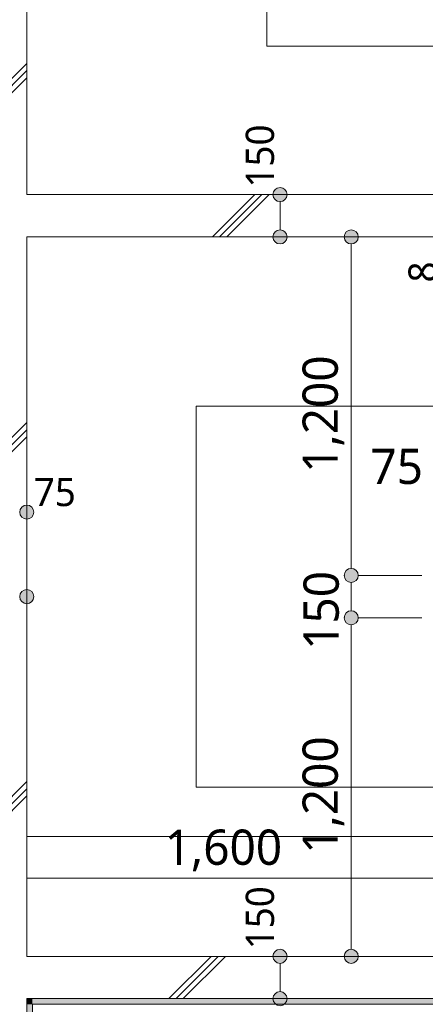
# Model space of a CAD drawing. Header units: millimetres. Extents: x 0 to 841, y 0 to 1188.
# Tile 64 of 98: x 489 to 518, y 990 to 1060. Entities that reach past the tile are written whole.
import ezdxf
from ezdxf.xclip import XClip

# ---------------------------------------------------------------- set-up
doc = ezdxf.new("R2010")
doc.units = ezdxf.units.MM
doc.header["$MEASUREMENT"] = 0
doc.header["$XCLIPFRAME"] = 0
doc.linetypes.add('Wipeout_Contour', pattern=[1000, 0, -1000])
for name, color, linetype in [('EV.★', 7, 'Continuous'), ('壁-躯体', 7, 'Continuous'), ('壁-間仕切り', 7, 'Continuous'), ('寸法', 7, 'Continuous'), ('床', 7, 'Continuous'), ('階段', 7, 'Continuous')]:
    doc.layers.add(name, color=color, linetype=linetype)
for name, color, linetype, lineweight in [('EV.★_ペン_番号__15', 7, 'Continuous', 5), ('壁-躯体_ペン_番号__141', 7, 'Continuous', 15), ('壁-躯体_ペン_番号__27', 7, 'Continuous', 15), ('室名.★_ペン_番号__46', 7, 'Continuous', 13), ('寸法_ペン_番号__45', 7, 'Continuous', 13), ('寸法_ペン_番号__46', 7, 'Continuous', 13), ('階段_ペン_番号__11', 7, 'Continuous', 5)]:
    doc.layers.add(name, color=color, linetype=linetype, lineweight=lineweight)
for name, color, linetype, lineweight, true_color in [('壁-躯体_ペン_番号__161', 251, 'Continuous', 5, 0x6a6a6a), ('壁-躯体_ペン_番号__169', 253, 'Continuous', 5, 0xaaaaaa), ('壁-躯体_ペン_番号__174', 253, 'Continuous', 5, 0xaaaaaa), ('壁-間仕切り_ペン_番号__161', 251, 'Continuous', 5, 0x6a6a6a), ('寸法_ペン_番号__85', 251, 'Continuous', 5, 0x6a6a6a), ('床_ペン_番号__89', 251, 'Continuous', 5, 0x6a6a6a), ('断面図_ペン_番号__85', 251, 'Continuous', 5, 0x6a6a6a), ('階段_ペン_番号__71', 251, 'Continuous', 5, 0x6a6a6a), ('階段_ペン_番号__91', 251, 'Continuous', 5, 0x6a6a6a)]:
    doc.layers.add(name, color=color, linetype=linetype, lineweight=lineweight, true_color=true_color)
doc.styles.add('GENERATED_STYLE_1', font='meiryo.ttc')
doc.styles.add('GENERATED_STYLE_2', font='meiryo.ttc')
pattern_1 = [(45, (488.263, 926.959), (-12.728, 12.728), []), (45, (488.008, 927.213), (-12.728, 12.728), []), (45, (487.753, 927.468), (-12.728, 12.728), [])]

# ---------------------------------------------------------------- blocks, each defined once
blk = doc.blocks.new('*X14')
at = {"layer": '壁-躯体_ペン_番号__174', "linetype": 'Continuous', "lineweight": 5, "true_color": 0xaaaaaa}
blk.add_hatch(color=253, dxfattribs=at).paths.add_polyline_path([(490.163, 990.059), (489.763, 990.426), (489.763, 990.059)])
blk = doc.blocks.new('*X16')
at = {"layer": '壁-躯体_ペン_番号__174', "linetype": 'Continuous', "lineweight": 5, "true_color": 0xaaaaaa}
blk.add_hatch(color=253, dxfattribs=at).paths.add_polyline_path([(490.163, 990.059), (583.763, 990.059), (583.763, 990.459), (490.163, 990.459)])
blk = doc.blocks.new('*X17')
at = {"layer": '壁-躯体_ペン_番号__174', "linetype": 'Continuous', "lineweight": 5, "true_color": 0xaaaaaa}
blk.add_hatch(color=253, dxfattribs=at).paths.add_polyline_path([(489.763, 990.459), (489.763, 990.426), (490.163, 990.059), (490.163, 990.459)])
blk = doc.blocks.new('*X35')
at = {"layer": '壁-躯体_ペン_番号__174', "linetype": 'Continuous', "lineweight": 5, "true_color": 0xaaaaaa}
blk.add_hatch(color=253, dxfattribs=at).paths.add_polyline_path([(489.763, 990.059), (489.763, 937.859), (490.163, 937.859), (490.163, 990.059)])
blk = doc.blocks.new('図面_6_6', base_point=(598.263, 1001.922))
at = {"layer": 'EV.★_ペン_番号__15', "color": 7, "linetype": 'Continuous', "lineweight": 5, "flags": 128}
blk.add_lwpolyline([(545.963, 1057.992), (545.963, 1082.192), (506.783, 1082.192), (506.783, 1057.992)], close=True, dxfattribs=at)
at = {"color": 254, "linetype": 'Wipeout_Contour', "lineweight": 0, "ltscale": 9123.636659}
blk.add_wipeout([(489.763, 1044.459), (489.763, 993.459), (520.263, 993.459), (520.263, 1017.459), (518.763, 1017.459), (518.763, 1020.459), (520.263, 1020.459), (520.263, 1044.459)], dxfattribs=at).dxf.layer = '階段'
at = {"layer": '階段_ペン_番号__11', "color": 7, "linetype": 'Continuous', "lineweight": 5}
for p, q in [((520.263, 1032.459), (501.763, 1032.459)), ((501.763, 1032.459), (501.763, 1005.459)), ((501.763, 1005.459), (520.263, 1005.459))]:
    blk.add_line(p, q, dxfattribs=at)
at = {"layer": '階段_ペン_番号__91', "color": 251, "linetype": 'Continuous', "lineweight": 5, "true_color": 0x6a6a6a}
for p, q in [((520.263, 1044.459), (489.763, 1044.459)), ((489.763, 1044.459), (489.763, 993.459)), ((489.763, 993.459), (520.263, 993.459))]:
    blk.add_line(p, q, dxfattribs=at)
at = {"layer": '階段_ペン_番号__71', "color": 251, "linetype": 'Continuous', "lineweight": 5, "true_color": 0x6a6a6a, "insert": (517.832, 1041.231), "char_height": 2, "attachment_point": 4, "rotation": 90, "style": 'GENERATED_STYLE_2'}
blk.add_mtext('\\A1;{\\pql;\\fMeiryo UI|b0|i0|c128|p0;\\W1.000000;8}', dxfattribs=at)
at = {"color": 254, "linetype": 'Wipeout_Contour', "lineweight": 0, "ltscale": 22881.22973}
blk.add_wipeout([(488.263, 926.959), (582.263, 926.959), (724.263, 926.959), (724.263, 969.859), (709.263, 969.859), (709.263, 976.959), (724.263, 976.959), (724.263, 1021.959), (686.663, 1021.959), (686.663, 1062.859), (655.963, 1062.859), (655.963, 1094.959), (636.763, 1094.959), (636.763, 1078.959), (614.963, 1078.959), (614.963, 1061.059), (582.263, 1061.059), (582.263, 991.959), (488.263, 991.959)], dxfattribs=at).dxf.layer = '床'
at = {"layer": '床_ペン_番号__89', "color": 251, "linetype": 'Continuous', "lineweight": 5, "true_color": 0x6a6a6a, "flags": 128}
blk.add_lwpolyline([(488.263, 926.959), (582.263, 926.959), (724.263, 926.959), (724.263, 969.859), (709.263, 969.859), (709.263, 976.959), (724.263, 976.959), (724.263, 1021.959), (686.663, 1021.959), (686.663, 1062.859), (655.963, 1062.859), (655.963, 1094.959), (636.763, 1094.959), (636.763, 1078.959), (614.963, 1078.959), (614.963, 1061.059), (582.263, 1061.059), (582.263, 991.959), (488.263, 991.959)], close=True, dxfattribs=at)
at = {"layer": '寸法_ペン_番号__46', "color": 7, "linetype": 'Continuous', "lineweight": 13, "insert": (507.314, 1047.959), "char_height": 2, "width": 4.96876, "attachment_point": 7, "rotation": 90, "style": 'GENERATED_STYLE_1'}
blk.add_mtext('\\A1;{\\pql;\\fMeiryo|b0|i0|c128|p0;\\W1.000000;150}', dxfattribs=at)
at = {"color": 254, "linetype": 'Wipeout_Contour', "lineweight": 0, "ltscale": 3314.002425}
blk.add_wipeout([(490.163, 990.059), (489.763, 990.426), (489.763, 990.059)], dxfattribs=at).dxf.layer = '壁-躯体'
at = {"color": 254, "linetype": 'Wipeout_Contour', "lineweight": 0, "ltscale": 9123.636659}
blk.add_wipeout([(489.763, 1044.459), (489.763, 993.459), (520.263, 993.459), (520.263, 1017.459), (518.763, 1017.459), (518.763, 1020.459), (520.263, 1020.459), (520.263, 1044.459)], dxfattribs=at).dxf.layer = '階段'
at = {"layer": '寸法', "linetype": 'Continuous', "lineweight": 0, "true_color": 0x000000}
for points in [[(512.263, 1020.459), (512.301, 1020.267), (512.409, 1020.105), (512.571, 1019.997), (512.763, 1019.959), (512.954, 1019.997), (513.116, 1020.105), (513.225, 1020.267), (513.263, 1020.459), (513.225, 1020.65), (513.116, 1020.812), (512.954, 1020.921), (512.763, 1020.959), (512.571, 1020.921), (512.409, 1020.812), (512.301, 1020.65)], [(512.263, 1017.459), (512.301, 1017.267), (512.409, 1017.105), (512.571, 1016.997), (512.763, 1016.959), (512.954, 1016.997), (513.116, 1017.105), (513.225, 1017.267), (513.263, 1017.459), (513.225, 1017.65), (513.116, 1017.812), (512.954, 1017.921), (512.763, 1017.959), (512.571, 1017.921), (512.409, 1017.812), (512.301, 1017.65)]]:
    blk.add_hatch(color=18, dxfattribs=at).paths.add_polyline_path(points)
at = {"layer": '寸法_ペン_番号__45', "color": 7, "linetype": 'Continuous', "lineweight": 13}
for centre in [(512.763, 1020.459), (512.763, 1017.459)]:
    blk.add_circle(centre, 0.5, dxfattribs=at)
at = {"layer": '寸法_ペン_番号__85', "color": 251, "linetype": 'Continuous', "lineweight": 5, "true_color": 0x6a6a6a}
for p, q in [((512.763, 1043.959), (512.763, 1020.959)), ((512.763, 1019.959), (512.763, 1017.959)), ((513.263, 1020.459), (517.763, 1020.459)), ((513.263, 1017.459), (517.763, 1017.459)), ((512.763, 1016.959), (512.763, 993.959)), ((488.763, 998.994), (519.763, 998.994))]:
    blk.add_line(p, q, dxfattribs=at)
for p in [(512.263, 1020.459), (512.263, 1017.459)]:
    blk.add_point(p, dxfattribs=at)
at = {"layer": '断面図_ペン_番号__85', "color": 251, "linetype": 'Continuous', "lineweight": 5, "true_color": 0x6a6a6a}
blk.add_line((429.763, 1001.959), (585.763, 1001.959), dxfattribs=at)
at = {"layer": '階段_ペン_番号__11', "color": 7, "linetype": 'Continuous', "lineweight": 5}
for p, q in [((520.263, 1032.459), (501.763, 1032.459)), ((501.763, 1032.459), (501.763, 1005.459)), ((501.763, 1005.459), (520.263, 1005.459))]:
    blk.add_line(p, q, dxfattribs=at)
at = {"layer": '階段_ペン_番号__91', "color": 251, "linetype": 'Continuous', "lineweight": 5, "true_color": 0x6a6a6a}
for p, q in [((520.263, 1044.459), (489.763, 1044.459)), ((489.763, 1044.459), (489.763, 993.459)), ((489.763, 993.459), (520.263, 993.459))]:
    blk.add_line(p, q, dxfattribs=at)
at = {"layer": 'EV.★', "color": 7, "linetype": 'Continuous', "lineweight": 5}
blk.add_blockref('*X14', (0, 0), dxfattribs=at)
at = {"layer": '寸法_ペン_番号__46', "color": 7, "linetype": 'Continuous', "lineweight": 13, "attachment_point": 7, "rotation": 90, "style": 'GENERATED_STYLE_1'}
for s, insert, char_height, width in [('\\A1;{\\pql;\\fMeiryo|b0|i0|c128|p0;\\W1.000000;1,200}', (512.263, 1027.736), 2.5, 9.445), ('\\A1;{\\pql;\\fMeiryo|b0|i0|c128|p0;\\W1.000000;150}', (511.913, 1015.191), 2.5, 6.21095), ('\\A1;{\\pql;\\fMeiryo|b0|i0|c128|p0;\\W1.000000;1,200}', (512.263, 1000.736), 2.5, 9.445), ('\\A1;{\\pql;\\fMeiryo|b0|i0|c128|p0;\\W1.000000;150}', (507.314, 993.959), 2, 4.96876)]:
    blk.add_mtext(s, dxfattribs=dict(at, insert=insert, char_height=char_height, width=width))
at = {"layer": '寸法_ペン_番号__46', "color": 7, "linetype": 'Continuous', "lineweight": 13, "attachment_point": 7, "style": 'GENERATED_STYLE_1'}
for s, insert, char_height, width in [('\\A1;{\\pql;\\fMeiryo|b0|i0|c128|p0;\\W1.000000;75}', (514.122, 1026.909), 2.5, 4.14065), ('\\A1;{\\pql;\\fMeiryo|b0|i0|c128|p0;\\W1.000000;75}', (490.263, 1025.348), 2, 3.31252), ('\\A1;{\\pql;\\fMeiryo|b0|i0|c128|p0;\\W1.000000;1,600}', (499.54, 999.494), 2.5, 9.445)]:
    blk.add_mtext(s, dxfattribs=dict(at, insert=insert, char_height=char_height, width=width))
at = {"layer": '階段_ペン_番号__71', "color": 251, "linetype": 'Continuous', "lineweight": 5, "true_color": 0x6a6a6a, "insert": (517.832, 1041.231), "char_height": 2, "attachment_point": 4, "rotation": 90, "style": 'GENERATED_STYLE_2'}
blk.add_mtext('\\A1;{\\pql;\\fMeiryo UI|b0|i0|c128|p0;\\W1.000000;8}', dxfattribs=at)
at = {"color": 254, "linetype": 'Wipeout_Contour', "lineweight": 0, "ltscale": 4670.360375}
blk.add_wipeout([(546.763, 1047.459), (489.763, 1047.459), (489.763, 1044.459), (546.763, 1044.459)], dxfattribs=at).dxf.layer = '壁-躯体'
at = {"color": 254, "linetype": 'Wipeout_Contour', "lineweight": 0, "ltscale": 3314.346345}
blk.add_wipeout([(489.727, 990.459), (486.763, 993.183), (486.763, 990.459)], dxfattribs=at).dxf.layer = '壁-躯体'
at = {"color": 254, "linetype": 'Wipeout_Contour', "lineweight": 0, "ltscale": 4508.862149}
blk.add_wipeout([(490.163, 990.059), (583.763, 990.059), (583.763, 990.459), (490.163, 990.459)], dxfattribs=at).dxf.layer = '壁-躯体'
at = {"layer": '壁-躯体_ペン_番号__169', "linetype": 'Continuous', "lineweight": 5, "true_color": 0xaaaaaa}
h = blk.add_hatch(dxfattribs=at)
h.set_pattern_fill('コンクリート_構造2_0006', color=253, style=0, pattern_type=2)
h.set_pattern_definition(pattern_1)
h.paths.add_polyline_path([(546.763, 1047.459), (489.763, 1047.459), (489.763, 1044.459), (546.763, 1044.459)])
h = blk.add_hatch(dxfattribs=at)
h.set_pattern_fill('コンクリート_構造2_0006', color=253, style=0, pattern_type=2)
h.set_pattern_definition(pattern_1)
h.paths.add_polyline_path([(489.727, 990.459), (486.763, 993.183), (486.763, 990.459)])
at = {"layer": '寸法', "linetype": 'Continuous', "lineweight": 0, "true_color": 0x000000}
for points in [[(507.214, 1047.459), (507.252, 1047.267), (507.361, 1047.105), (507.523, 1046.997), (507.714, 1046.959), (507.906, 1046.997), (508.068, 1047.105), (508.176, 1047.267), (508.214, 1047.459), (508.176, 1047.65), (508.068, 1047.812), (507.906, 1047.921), (507.714, 1047.959), (507.523, 1047.921), (507.361, 1047.812), (507.252, 1047.65)], [(507.214, 1044.459), (507.252, 1044.267), (507.361, 1044.105), (507.523, 1043.997), (507.714, 1043.959), (507.906, 1043.997), (508.068, 1044.105), (508.176, 1044.267), (508.214, 1044.459), (508.176, 1044.65), (508.068, 1044.812), (507.906, 1044.921), (507.714, 1044.959), (507.523, 1044.921), (507.361, 1044.812), (507.252, 1044.65)], [(512.263, 1044.459), (512.301, 1044.267), (512.409, 1044.105), (512.571, 1043.997), (512.763, 1043.959), (512.954, 1043.997), (513.116, 1044.105), (513.225, 1044.267), (513.263, 1044.459), (513.225, 1044.65), (513.116, 1044.812), (512.954, 1044.921), (512.763, 1044.959), (512.571, 1044.921), (512.409, 1044.812), (512.301, 1044.65)]]:
    blk.add_hatch(color=18, dxfattribs=at).paths.add_polyline_path(points)
at = {"layer": '壁-躯体_ペン_番号__27', "color": 7, "linetype": 'Continuous', "lineweight": 15, "flags": 128}
for points in [[(546.763, 1047.459), (489.763, 1047.459)], [(489.763, 1044.459), (546.763, 1044.459)]]:
    blk.add_lwpolyline(points, dxfattribs=at)
at = {"layer": '寸法_ペン_番号__45', "color": 7, "linetype": 'Continuous', "lineweight": 13}
for centre in [(507.714, 1047.459), (507.714, 1044.459), (512.763, 1044.459)]:
    blk.add_circle(centre, 0.5, dxfattribs=at)
at = {"layer": '寸法_ペン_番号__85', "color": 251, "linetype": 'Continuous', "lineweight": 5, "true_color": 0x6a6a6a}
for p, q in [((508.214, 1047.459), (512.714, 1047.459)), ((507.714, 1046.959), (507.714, 1044.959)), ((508.214, 1044.459), (512.714, 1044.459)), ((513.263, 1044.459), (517.763, 1044.459))]:
    blk.add_line(p, q, dxfattribs=at)
for p in [(507.214, 1047.459), (507.214, 1044.459), (512.263, 1044.459)]:
    blk.add_point(p, dxfattribs=at)
at = {"layer": 'EV.★', "color": 7, "linetype": 'Continuous', "lineweight": 5}
blk.add_blockref('*X16', (0, 0), dxfattribs=at)
at = {"layer": '室名.★_ペン_番号__46', "color": 7, "linetype": 'Continuous', "lineweight": 13, "insert": (520.613, 1071.186), "char_height": 3, "attachment_point": 2, "style": 'GENERATED_STYLE_1'}
blk.add_mtext('\\A1;{\\pqc;\\pt0,920;\\fMeiryo|b0|i0|c128|p0;\\W1.000000;EV\\fMeiryo|b0|i0|c128|p0;\\W1.000000;\\A1{\\H.66x;\\S^  ;}\\fMeiryo|b0|i0|c128|p0;\\W1.000000;\\fMeiryo|b0|i0|c128|p0;\\W1.000000;\\A1{\\H.66x;\\S^  ;}\\fMeiryo|b0|i0|c128|p0;\\W1.000000;\\fMeiryo|b0|i0|c128|p0;\\W1.000000;\\fMeiryo|b0|i0|c128|p0;\\W1.000000;\\fMeiryo|b0|i0|c128|p0;\\W1.000000;\\fMeiryo|b0|i0|c128|p0;\\W1.000000;\\fMeiryo|b0|i0|c128|p0;\\W1.000000;\\fMeiryo|b0|i0|c128|p0;\\W1.000000;\\A1{\\H.66x;\\S^  ;}\\fMeiryo|b0|i0|c128|p0;\\W1.000000;\\fMeiryo|b0|i0|c128|p0;\\W1.000000;\\A1{\\H.66x;\\S^  ;}\\fMeiryo|b0|i0|c128|p0;\\W1.000000;\\fMeiryo|b0|i0|c128|p0;\\W1.000000;\\fMeiryo|b0|i0|c128|p0;\\W1.000000;\\fMeiryo|b0|i0|c128|p0;\\W1.000000;\\fMeiryo|b0|i0|c128|p0;\\W1.000000;\\fMeiryo|b0|i0|c128|p0;\\W1.000000;\\fMeiryo|b0|i0|c128|p0;\\W1.000000;\\A1{\\H.66x;\\S^  ;}\\fMeiryo|b0|i0|c128|p0;\\W1.000000;\\fMeiryo|b0|i0|c128|p0;\\W1.000000;\\A1{\\H.66x;\\S^  ;}\\fMeiryo|b0|i0|c128|p0;\\W1.000000;\\fMeiryo|b0|i0|c128|p0;\\W1.000000;\\fMeiryo|b0|i0|c128|p0;\\W1.000000;\\fMeiryo|b0|i0|c128|p0;\\W1.000000;\\fMeiryo|b0|i0|c128|p0;\\W1.000000;\\fMeiryo|b0|i0|c128|p0;\\W1.000000;\\fMeiryo|b0|i0|c128|p0;\\W1.000000;\\A1{\\H.66x;\\S^  ;}\\fMeiryo|b0|i0|c128|p0;\\W1.000000;\\fMeiryo|b0|i0|c128|p0;\\W1.000000;\\A1{\\H.66x;\\S^  ;}\\fMeiryo|b0|i0|c128|p0;\\W1.000000;\\fMeiryo|b0|i0|c128|p0;\\W1.000000;\\fMeiryo|b0|i0|c128|p0;\\W1.000000;\\fMeiryo|b0|i0|c128|p0;\\W1.000000;\\fMeiryo|b0|i0|c128|p0;\\W1.000000;\\fMeiryo|b0|i0|c128|p0;\\W1.000000;\\fMeiryo|b0|i0|c128|p0;\\W1.000000;\\A1{\\H.66x;\\S^  ;}\\fMeiryo|b0|i0|c128|p0;\\W1.000000;\\fMeiryo|b0|i0|c128|p0;\\W1.000000;\\A1{\\H.66x;\\S^  ;}\\fMeiryo|b0|i0|c128|p0;\\W1.000000;\\fMeiryo|b0|i0|c128|p0;\\W1.000000;\\fMeiryo|b0|i0|c128|p0;\\W1.000000;\\fMeiryo|b0|i0|c128|p0;\\W1.000000;\\fMeiryo|b0|i0|c128|p0;\\W1.000000;\\fMeiryo|b0|i0|c128|p0;\\W1.000000;\\fMeiryo|b0|i0|c128|p0;\\W1.000000;\\fMeiryo|b0|i0|c128|p0;\\W1.000000;}', dxfattribs=at)
at = {"color": 254, "linetype": 'Wipeout_Contour', "lineweight": 0, "ltscale": 4420.520784}
blk.add_wipeout([(489.763, 990.459), (489.763, 990.426), (490.163, 990.059), (490.163, 990.459)], dxfattribs=at).dxf.layer = '壁-躯体'
at = {"layer": '壁-躯体_ペン_番号__161', "color": 251, "linetype": 'Continuous', "lineweight": 5, "true_color": 0x6a6a6a, "flags": 128}
blk.add_lwpolyline([(490.163, 990.059), (584.163, 990.059)], dxfattribs=at)
at = {"layer": 'EV.★', "color": 7, "linetype": 'Continuous', "lineweight": 5}
blk.add_blockref('*X17', (0, 0), dxfattribs=at)
at = {"color": 254, "linetype": 'Wipeout_Contour', "lineweight": 0, "ltscale": 4511.44881}
blk.add_wipeout([(489.763, 990.459), (580.763, 990.459), (580.763, 993.459), (489.763, 993.459)], dxfattribs=at).dxf.layer = '壁-躯体'
at = {"layer": '壁-躯体_ペン_番号__169', "linetype": 'Continuous', "lineweight": 5, "true_color": 0xaaaaaa}
h = blk.add_hatch(dxfattribs=at)
h.set_pattern_fill('コンクリート_構造2_0006', color=253, style=0, pattern_type=2)
h.set_pattern_definition(pattern_1)
h.paths.add_polyline_path([(489.763, 990.459), (580.763, 990.459), (580.763, 993.459), (489.763, 993.459)])
at = {"layer": '寸法', "linetype": 'Continuous', "lineweight": 0, "true_color": 0x000000}
for points in [[(507.214, 993.459), (507.252, 993.267), (507.361, 993.105), (507.523, 992.997), (507.714, 992.959), (507.906, 992.997), (508.068, 993.105), (508.176, 993.267), (508.214, 993.459), (508.176, 993.65), (508.068, 993.812), (507.906, 993.921), (507.714, 993.959), (507.523, 993.921), (507.361, 993.812), (507.252, 993.65)], [(512.263, 993.459), (512.301, 993.267), (512.409, 993.105), (512.571, 992.997), (512.763, 992.959), (512.954, 992.997), (513.116, 993.105), (513.225, 993.267), (513.263, 993.459), (513.225, 993.65), (513.116, 993.812), (512.954, 993.921), (512.763, 993.959), (512.571, 993.921), (512.409, 993.812), (512.301, 993.65)], [(507.214, 990.459), (507.252, 990.267), (507.361, 990.105), (507.523, 989.997), (507.714, 989.959), (507.906, 989.997), (508.068, 990.105), (508.176, 990.267), (508.214, 990.459), (508.176, 990.65), (508.068, 990.812), (507.906, 990.921), (507.714, 990.959), (507.523, 990.921), (507.361, 990.812), (507.252, 990.65)]]:
    blk.add_hatch(color=18, dxfattribs=at).paths.add_polyline_path(points)
at = {"layer": '寸法_ペン_番号__45', "color": 7, "linetype": 'Continuous', "lineweight": 13}
for centre in [(507.714, 993.459), (512.763, 993.459), (507.714, 990.459)]:
    blk.add_circle(centre, 0.5, dxfattribs=at)
at = {"layer": '寸法_ペン_番号__85', "color": 251, "linetype": 'Continuous', "lineweight": 5, "true_color": 0x6a6a6a}
for p, q in [((508.214, 993.459), (512.714, 993.459)), ((513.263, 993.459), (517.763, 993.459)), ((507.714, 992.959), (507.714, 990.959)), ((508.214, 990.459), (512.714, 990.459))]:
    blk.add_line(p, q, dxfattribs=at)
for p in [(507.214, 993.459), (512.263, 993.459), (507.214, 990.459)]:
    blk.add_point(p, dxfattribs=at)
at = {"color": 254, "linetype": 'Wipeout_Contour', "lineweight": 0, "ltscale": 5529.971873}
blk.add_wipeout([(486.763, 993.183), (489.727, 990.459), (489.763, 990.459), (489.763, 993.459), (486.763, 993.459)], dxfattribs=at).dxf.layer = '壁-躯体'
at = {"layer": '壁-躯体_ペン_番号__169', "linetype": 'Continuous', "lineweight": 5, "true_color": 0xaaaaaa}
h = blk.add_hatch(dxfattribs=at)
h.set_pattern_fill('コンクリート_構造2_0006', color=253, style=0, pattern_type=2)
h.set_pattern_definition(pattern_1)
h.paths.add_polyline_path([(486.763, 993.183), (489.727, 990.459), (489.763, 990.459), (489.763, 993.459), (486.763, 993.459)])
at = {"layer": '壁-躯体_ペン_番号__141', "color": 7, "linetype": 'Continuous', "lineweight": 15}
for p, q in [((489.763, 990.459), (489.763, 990.426)), ((489.763, 990.459), (580.763, 990.459)), ((489.763, 990.426), (489.763, 990.059))]:
    blk.add_line(p, q, dxfattribs=at)
at = {"layer": '壁-躯体_ペン_番号__141', "color": 7, "linetype": 'Continuous', "lineweight": 15, "flags": 128}
blk.add_lwpolyline([(580.763, 993.459), (489.763, 993.459)], dxfattribs=at)
at = {"color": 254, "linetype": 'Wipeout_Contour', "lineweight": 0, "ltscale": 4591.958982}
blk.add_wipeout([(486.763, 1084.159), (486.763, 993.459), (489.763, 993.459), (489.763, 1084.159)], dxfattribs=at).dxf.layer = '壁-躯体'
at = {"color": 254, "linetype": 'Wipeout_Contour', "lineweight": 0, "ltscale": 3314.979517}
blk.add_wipeout([(489.763, 990.459), (489.727, 990.459), (489.763, 990.426)], dxfattribs=at).dxf.layer = '壁-躯体'
at = {"color": 254, "linetype": 'Wipeout_Contour', "lineweight": 0, "ltscale": 4325.569055}
blk.add_wipeout([(489.763, 990.059), (489.763, 937.859), (490.163, 937.859), (490.163, 990.059)], dxfattribs=at).dxf.layer = '壁-躯体'
at = {"layer": '壁-躯体_ペン_番号__169', "linetype": 'Continuous', "lineweight": 5, "true_color": 0xaaaaaa}
h = blk.add_hatch(dxfattribs=at)
h.set_pattern_fill('コンクリート_構造2_0006', color=253, style=0, pattern_type=2)
h.set_pattern_definition(pattern_1)
h.paths.add_polyline_path([(486.763, 1084.159), (486.763, 993.459), (489.763, 993.459), (489.763, 1084.159)])
h = blk.add_hatch(dxfattribs=at)
h.set_pattern_fill('コンクリート_構造2_0006', color=253, style=0, pattern_type=2)
h.set_pattern_definition(pattern_1)
h.paths.add_polyline_path([(489.763, 990.459), (489.727, 990.459), (489.763, 990.426)])
at = {"layer": '寸法', "linetype": 'Continuous', "lineweight": 0, "true_color": 0x000000}
for points in [[(489.263, 1024.948), (489.301, 1024.756), (489.409, 1024.594), (489.571, 1024.486), (489.763, 1024.448), (489.954, 1024.486), (490.116, 1024.594), (490.225, 1024.756), (490.263, 1024.948), (490.225, 1025.139), (490.116, 1025.301), (489.954, 1025.41), (489.763, 1025.448), (489.571, 1025.41), (489.409, 1025.301), (489.301, 1025.139)], [(489.263, 1018.959), (489.301, 1018.767), (489.409, 1018.605), (489.571, 1018.497), (489.763, 1018.459), (489.954, 1018.497), (490.116, 1018.605), (490.225, 1018.767), (490.263, 1018.959), (490.225, 1019.15), (490.116, 1019.312), (489.954, 1019.421), (489.763, 1019.459), (489.571, 1019.421), (489.409, 1019.312), (489.301, 1019.15)]]:
    blk.add_hatch(color=18, dxfattribs=at).paths.add_polyline_path(points)
at = {"layer": '壁-躯体_ペン_番号__141', "color": 7, "linetype": 'Continuous', "lineweight": 15, "flags": 128}
for points in [[(489.763, 1047.459), (489.763, 1084.459)], [(489.763, 993.459), (489.763, 1044.459)]]:
    blk.add_lwpolyline(points, dxfattribs=at)
at = {"layer": '壁-躯体_ペン_番号__161', "color": 251, "linetype": 'Continuous', "lineweight": 5, "true_color": 0x6a6a6a, "flags": 128}
blk.add_lwpolyline([(490.163, 937.859), (490.163, 990.059)], dxfattribs=at)
at = {"layer": '寸法_ペン_番号__45', "color": 7, "linetype": 'Continuous', "lineweight": 13}
for centre in [(489.763, 1024.948), (489.763, 1018.959)]:
    blk.add_circle(centre, 0.5, dxfattribs=at)
at = {"layer": 'EV.★', "color": 7, "linetype": 'Continuous', "lineweight": 5}
blk.add_blockref('*X35', (0, 0), dxfattribs=at)
at = {"color": 254, "linetype": 'Wipeout_Contour', "lineweight": 0, "ltscale": 5428.32978}
blk.add_wipeout([(486.763, 990.459), (486.763, 937.859), (489.763, 937.859), (489.763, 990.426), (489.727, 990.459)], dxfattribs=at).dxf.layer = '壁-躯体'
at = {"color": 254, "linetype": 'Wipeout_Contour', "lineweight": 0, "ltscale": 3313.286628}
blk.add_wipeout([(490.713, 989.509), (490.163, 990.059), (490.163, 989.509)], dxfattribs=at).dxf.layer = '壁-間仕切り'
at = {"layer": '壁-躯体_ペン_番号__169', "linetype": 'Continuous', "lineweight": 5, "true_color": 0xaaaaaa}
h = blk.add_hatch(dxfattribs=at)
h.set_pattern_fill('コンクリート_構造2_0006', color=253, style=0, pattern_type=2)
h.set_pattern_definition(pattern_1)
h.paths.add_polyline_path([(486.763, 990.459), (486.763, 937.859), (489.763, 937.859), (489.763, 990.426), (489.727, 990.459)])
at = {"layer": '壁-躯体_ペン_番号__141', "color": 7, "linetype": 'Continuous', "lineweight": 15}
for p, q in [((489.763, 990.459), (489.763, 990.426)), ((489.763, 990.426), (489.763, 990.059)), ((489.763, 937.859), (489.763, 990.059))]:
    blk.add_line(p, q, dxfattribs=at)
at = {"layer": '壁-間仕切り_ペン_番号__161', "color": 251, "linetype": 'Continuous', "lineweight": 5, "true_color": 0x6a6a6a, "flags": 128}
for points in [[(490.163, 990.059), (490.163, 989.509)], [(583.413, 990.059), (490.163, 990.059)]]:
    blk.add_lwpolyline(points, dxfattribs=at)

msp = doc.modelspace()

# ---------------------------------------------------------------- block references
at = {"color": 7, "linetype": 'Continuous', "lineweight": 5}
ref = msp.add_blockref('図面_6_6', (598.263, 1001.922), dxfattribs=at)
XClip(ref).set_block_clipping_path([(424.0552611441, 854.4891387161), (772.4698611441, 1149.3547809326)])

doc.saveas('drawing.dxf')
